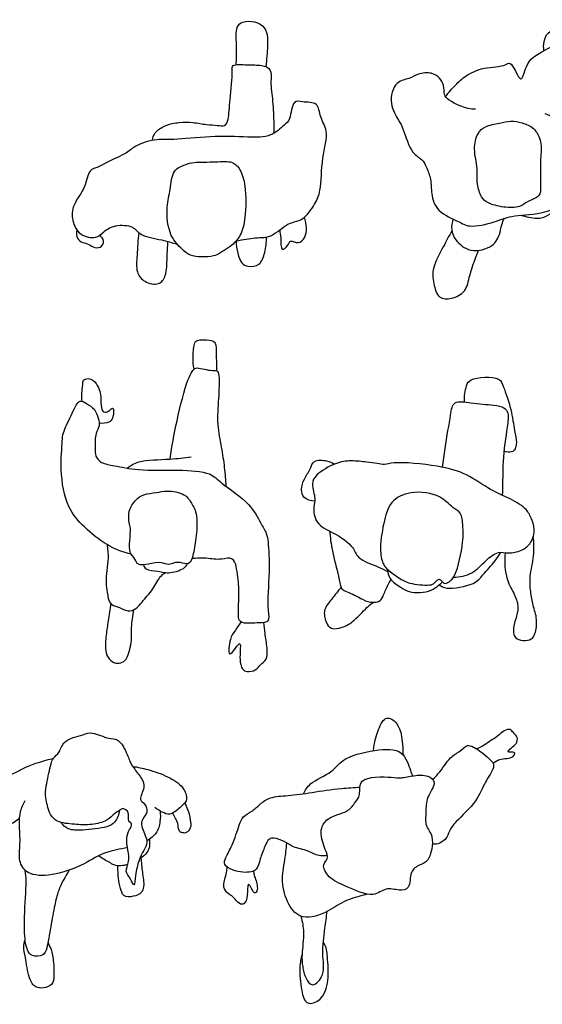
# Model space of a CAD drawing. Header units: millimetres. Extents: x 1.39 to 5.98, y 0.28 to 2.74.
# Tile 2 of 3: x 2.83 to 4.11, y 0.33 to 2.74. Entities that reach past the tile are written whole.
import ezdxf

# ---------------------------------------------------------------- set-up
doc = ezdxf.new("R2010")
doc.units = ezdxf.units.MM

# ---------------------------------------------------------------- blocks, each defined once
blk = doc.blocks.new('pa37-3')
for points, knots in [([(3.0862, 0.8103), (3.0975, 0.806), (3.1003, 0.795), (3.0972, 0.7787), (3.1105, 0.7726), (3.1007, 0.7574), (3.0929, 0.7378), (3.0975, 0.7079), (3.1031, 0.681), (3.0883, 0.6552), (3.1044, 0.6406), (3.1137, 0.6137), (3.1159, 0.6508), (3.1237, 0.6827), (3.1356, 0.7079), (3.149, 0.7267), (3.1323, 0.7612), (3.1279, 0.7792), (3.1481, 0.8001), (3.1406, 0.8223), (3.1224, 0.8302), (3.1408, 0.8619), (3.1324, 0.8836), (3.1113, 0.9087), (3.1021, 0.9247), (3.0927, 0.953), (3.0726, 0.982), (3.051, 0.9784), (3.0101, 0.9985), (2.9888, 0.9892), (2.938, 0.9777), (2.9329, 0.9468), (2.9133, 0.9334), (2.9087, 0.9127), (2.8972, 0.8643), (2.896, 0.8368), (2.9052, 0.7974), (2.9241, 0.775), (2.9683, 0.7712), (3.0037, 0.7687), (3.0425, 0.7771), (3.0607, 0.7933), (3.0794, 0.8082), (3.0862, 0.8103)], [0, 0, 0, 0, 0.204265, 0.417115, 0.588599, 0.793463, 1.044646, 1.338803, 1.623806, 1.893434, 2.14152, 2.360913, 2.622264, 2.954013, 3.234439, 3.481497, 3.803953, 4.030535, 4.303281, 4.545026, 4.753439, 5.048611, 5.307772, 5.61226, 5.845765, 6.142566, 6.446884, 6.690494, 7.039325, 7.305601, 7.676875, 7.961043, 8.207707, 8.454666, 8.831775, 9.125605, 9.459549, 9.741345, 10.090154, 10.42194, 10.751291, 11.025463, 11.316718, 11.316718, 11.316718, 11.316718]), ([(2.8334, 0.7861), (2.8295, 0.7828), (2.8155, 0.7723), (2.7875, 0.7606), (2.7621, 0.7511), (2.7412, 0.7573), (2.7417, 0.767), (2.7284, 0.7924), (2.7193, 0.8124), (2.7113, 0.8351), (2.7394, 0.8535), (2.766, 0.8778), (2.8174, 0.8941), (2.843, 0.9091), (2.8827, 0.9249), (2.9152, 0.9319)], [0.183205, 0.183205, 0.183205, 0.183205, 0.31878, 0.648247, 0.941923, 1.156615, 1.370541, 1.655433, 1.912339, 2.148227, 2.434269, 2.764368, 3.145618, 3.444391, 3.867056, 3.867056, 3.867056, 3.867056]), ([(3.1094, 0.9127), (3.1219, 0.9109), (3.1468, 0.9059), (3.1952, 0.8891), (3.2329, 0.8652), (3.2462, 0.8302), (3.2243, 0.8119), (3.2014, 0.7917), (3.1807, 0.8011), (3.169, 0.8078), (3.1638, 0.8124)], [0, 0, 0, 0, 0.328001, 0.709167, 1.065861, 1.36036, 1.631174, 1.914903, 2.151673, 2.393282, 2.393282, 2.393282, 2.393282]), ([(3.0966, 0.7146), (3.0789, 0.7107), (3.0366, 0.7036), (2.9929, 0.6729), (2.9156, 0.6438), (2.8516, 0.6464), (2.8295, 0.682), (2.8363, 0.7237), (2.8322, 0.7709), (2.834, 0.802), (2.8422, 0.8209), (2.8472, 0.8293)], [1.104198, 1.104198, 1.104198, 1.104198, 1.421406, 1.83628, 2.320455, 2.729757, 3.042013, 3.386379, 3.753843, 4.049899, 4.338706, 4.338706, 4.338706, 4.338706]), ([(3.2364, 0.8236), (3.2404, 0.8159), (3.2468, 0.8002), (3.251, 0.777), (3.2521, 0.7625), (3.2408, 0.7491), (3.2318, 0.7504), (3.2207, 0.7526), (3.2204, 0.7746), (3.2142, 0.7855), (3.2098, 0.7947), (3.2073, 0.7989)], [0, 0, 0, 0, 0.271681, 0.52886, 0.729905, 0.936752, 1.090728, 1.252065, 1.487267, 1.681905, 1.886051, 1.886051, 1.886051, 1.886051]), ([(2.722, 0.8067), (2.7188, 0.8017), (2.7029, 0.7776), (2.6758, 0.7374), (2.6678, 0.717), (2.6717, 0.6802), (2.6834, 0.6598), (2.6971, 0.6408), (2.7142, 0.6501), (2.6973, 0.674), (2.7024, 0.6896), (2.7108, 0.6607), (2.7214, 0.6841), (2.709, 0.6995), (2.7107, 0.7151), (2.7092, 0.7353), (2.7252, 0.7481), (2.7347, 0.7574), (2.7411, 0.7637)], [0.878292, 0.878292, 0.878292, 0.878292, 0.993804, 1.424881, 1.671114, 1.977782, 2.249711, 2.482735, 2.653526, 2.932061, 3.075031, 3.291324, 3.490307, 3.737939, 3.946259, 4.154131, 4.425237, 4.512474, 4.512474, 4.512474, 4.512474]), ([(3.0773, 0.8058), (3.0764, 0.7955), (3.067, 0.7744), (3.0464, 0.7631), (2.9873, 0.7561), (2.952, 0.7566), (2.9389, 0.7697), (2.9341, 0.7761)], [0, 0, 0, 0, 0.296561, 0.550965, 0.960858, 1.276788, 1.53752, 1.53752, 1.53752, 1.53752]), ([(3.1763, 0.8038), (3.1773, 0.7952), (3.1765, 0.7774), (3.1708, 0.7508), (3.1533, 0.7363), (3.1436, 0.7309)], [0, 0, 0, 0, 0.2722474, 0.5618472, 0.7929903, 0.7929903, 0.7929903, 0.7929903]), ([(3.1502, 0.735), (3.1505, 0.7238), (3.1525, 0.7075), (3.1336, 0.6918), (3.1265, 0.6871)], [0, 0, 0, 0, 0.3081302, 0.457713, 0.457713, 0.457713, 0.457713]), ([(3.0976, 0.6736), (3.0915, 0.6716), (3.0708, 0.6671), (3.0526, 0.6788), (3.0341, 0.6882), (3.0263, 0.6944)], [0.6407647, 0.6407647, 0.6407647, 0.6407647, 0.7566043, 1.0490895, 1.340065, 1.340065, 1.340065, 1.340065]), ([(3.1295, 0.6892), (3.1309, 0.6776), (3.1322, 0.6558), (3.1384, 0.6213), (3.1312, 0.6016), (3.1113, 0.5947), (3.0865, 0.5917), (3.0751, 0.6301), (3.0731, 0.6438), (3.0734, 0.67)], [0, 0, 0, 0, 0.315464, 0.622118, 0.811541, 1.05942, 1.324701, 1.510872, 2.091189, 2.091189, 2.091189, 2.091189]), ([(2.9546, 0.6596), (2.9442, 0.6439), (2.9268, 0.6098), (2.9189, 0.5736), (2.9092, 0.5227), (2.9012, 0.4703), (2.8931, 0.4496), (2.8623, 0.4473), (2.8512, 0.4651), (2.8459, 0.4888), (2.8439, 0.5458), (2.8512, 0.6311), (2.8481, 0.6497), (2.8471, 0.6588)], [0, 0, 0, 0, 0.39973, 0.725125, 1.116301, 1.502257, 1.734207, 2.002575, 2.229996, 2.483991, 2.893556, 3.385953, 3.665265, 3.665265, 3.665265, 3.665265]), ([(2.9025, 0.4819), (2.9055, 0.4769), (2.9116, 0.4647), (2.9169, 0.4349), (2.9176, 0.4028), (2.9158, 0.3788), (2.8915, 0.3706), (2.8708, 0.3719), (2.8538, 0.3965), (2.8487, 0.4462), (2.8417, 0.4711), (2.845, 0.4836), (2.847, 0.4891)], [0.03381, 0.03381, 0.03381, 0.03381, 0.24249, 0.540348, 0.847538, 1.092656, 1.34476, 1.576752, 1.853532, 2.232934, 2.504074, 2.726162, 2.726162, 2.726162, 2.726162])]:
    blk.add_open_spline(points, degree=3, knots=knots)
blk = doc.blocks.new('pa37-4')
for points, knots in [([(3.6972, 0.9511), (3.6988, 0.972), (3.7065, 0.996), (3.7227, 1.0369), (3.7553, 1.0238), (3.7689, 0.9909), (3.7686, 0.9415)], [0, 0, 0, 0, 0.311435, 0.603772, 0.845775, 1.191571, 1.191571, 1.191571, 1.191571]), ([(3.9889, 0.9198), (3.9939, 0.9237), (4.0029, 0.9331), (4.039, 0.931), (4.0448, 0.9513), (4.0196, 0.9435), (4.0341, 0.9594), (4.0462, 0.967), (4.0503, 0.9842), (4.0378, 0.9944), (4.0322, 1.0053), (4.0139, 1.0003), (4.0007, 0.9862), (3.9834, 0.976), (3.9677, 0.9638), (3.9549, 0.9581), (3.9484, 0.9557)], [0, 0, 0, 0, 0.23699, 0.551426, 0.725418, 0.930757, 1.119204, 1.341207, 1.54799, 1.759091, 1.934984, 2.150399, 2.392973, 2.635627, 2.878281, 3.126832, 3.126832, 3.126832, 3.126832]), ([(3.8414, 0.8812), (3.8459, 0.8852), (3.8627, 0.9019), (3.8821, 0.9358), (3.9076, 0.948), (3.9253, 0.9669), (3.9419, 0.9604), (3.9651, 0.9447), (3.9823, 0.9292), (3.9921, 0.9172), (3.9877, 0.9005), (3.9673, 0.8736), (3.9511, 0.8265), (3.8984, 0.7797), (3.8818, 0.7569), (3.8759, 0.7352), (3.8636, 0.7292), (3.8542, 0.7218), (3.8447, 0.7227), (3.8405, 0.724)], [8.485029, 8.485029, 8.485029, 8.485029, 8.622069, 9.0057, 9.294594, 9.553012, 9.764721, 10.055788, 10.321466, 10.522601, 10.732025, 11.042342, 11.432511, 11.885573, 12.176727, 12.4213, 12.615196, 12.7998, 12.997043, 12.997043, 12.997043, 12.997043]), ([(3.526, 0.846), (3.5302, 0.8547), (3.5428, 0.8757), (3.5979, 0.8967), (3.6192, 0.9334), (3.6989, 0.9544), (3.7711, 0.9574), (3.785, 0.908), (3.7906, 0.8934), (3.7924, 0.8895)], [0.072125, 0.072125, 0.072125, 0.072125, 0.343103, 0.772029, 1.130082, 1.634366, 2.08811, 2.475676, 2.634021, 2.634021, 2.634021, 2.634021]), ([(3.5871, 0.7851), (3.5758, 0.7774), (3.5633, 0.7522), (3.579, 0.7114), (3.5885, 0.6866), (3.5694, 0.6734), (3.5883, 0.6371), (3.6292, 0.6212), (3.6963, 0.5892), (3.7258, 0.6188), (3.7583, 0.6088), (3.7883, 0.6129), (3.7842, 0.6566), (3.8094, 0.6735), (3.8346, 0.6794), (3.847, 0.7439), (3.8215, 0.7663), (3.8258, 0.802), (3.8245, 0.8371), (3.8541, 0.873), (3.8288, 0.8926), (3.7959, 0.8912), (3.763, 0.8831), (3.7428, 0.8871), (3.6562, 0.8891), (3.6675, 0.8424), (3.65, 0.8227), (3.6342, 0.799), (3.5999, 0.7938), (3.5871, 0.7851)], [0, 0, 0, 0, 0.333413, 0.690942, 0.953677, 1.176676, 1.485187, 1.860393, 2.310351, 2.628725, 2.935778, 3.198563, 3.527514, 3.810182, 4.073696, 4.484005, 4.786937, 5.096886, 5.426036, 5.764678, 6.022646, 6.338605, 6.644303, 6.911931, 7.371091, 7.684464, 7.955224, 8.237814, 8.61546, 8.61546, 8.61546, 8.61546]), ([(3.5842, 0.6957), (3.5774, 0.6943), (3.562, 0.6923), (3.5383, 0.7081), (3.5002, 0.7143), (3.481, 0.7296), (3.4553, 0.7395), (3.4406, 0.7363), (3.4313, 0.7161), (3.4202, 0.688), (3.4137, 0.6597), (3.3984, 0.6546), (3.3778, 0.6533), (3.3538, 0.6584), (3.3297, 0.6715), (3.3367, 0.6924), (3.3538, 0.7204), (3.3688, 0.7685), (3.3774, 0.7914), (3.4014, 0.8023), (3.4199, 0.8209), (3.4454, 0.8396), (3.4901, 0.8406), (3.5484, 0.8493), (3.6083, 0.8587), (3.6497, 0.8611), (3.6638, 0.8623)], [0, 0, 0, 0, 0.24867, 0.536215, 0.870015, 1.14402, 1.422653, 1.616861, 1.862097, 2.17194, 2.455005, 2.657267, 2.901272, 3.177977, 3.440553, 3.666134, 3.985372, 4.373574, 4.636659, 4.903562, 5.183242, 5.48053, 5.837655, 6.25679, 6.719576, 6.999954, 6.999954, 6.999954, 6.999954]), ([(3.6813, 0.601), (3.6592, 0.5939), (3.6305, 0.5889), (3.5841, 0.555), (3.5225, 0.5349), (3.4869, 0.5739), (3.4703, 0.6335), (3.4802, 0.6753), (3.4842, 0.7113), (3.4856, 0.7253)], [0.260586, 0.260586, 0.260586, 0.260586, 0.634848, 0.982589, 1.440111, 1.848391, 2.278655, 2.705978, 2.967099, 2.967099, 2.967099, 2.967099]), ([(3.4044, 0.6569), (3.4055, 0.648), (3.4097, 0.6352), (3.4168, 0.6148), (3.406, 0.5949), (3.3921, 0.6341), (3.3888, 0.6114), (3.3895, 0.5845), (3.3757, 0.5724), (3.3622, 0.5838), (3.3558, 0.5943), (3.3366, 0.6047), (3.3286, 0.6235), (3.3382, 0.6478), (3.3397, 0.6624), (3.34, 0.6668)], [0.192874, 0.192874, 0.192874, 0.192874, 0.32005, 0.641775, 0.838647, 1.139123, 1.336591, 1.664383, 1.883554, 2.111427, 2.326731, 2.598217, 2.85462, 3.188834, 3.33421, 3.33421, 3.33421, 3.33421]), ([(3.5201, 0.5469), (3.5235, 0.5325), (3.5289, 0.5057), (3.5213, 0.4544), (3.5233, 0.4244), (3.53, 0.3963), (3.549, 0.3697), (3.5808, 0.4065), (3.57, 0.4567), (3.5774, 0.5067), (3.5821, 0.5455), (3.5841, 0.5586)], [0.065317, 0.065317, 0.065317, 0.065317, 0.335906, 0.706515, 0.983383, 1.256586, 1.498482, 1.794106, 2.152516, 2.546171, 2.77473, 2.77473, 2.77473, 2.77473]), ([(3.5227, 0.4537), (3.52, 0.4434), (3.515, 0.4225), (3.5198, 0.3672), (3.5315, 0.3279), (3.5727, 0.3408), (3.5903, 0.3904), (3.5843, 0.4457), (3.583, 0.4703), (3.5745, 0.4833)], [0, 0, 0, 0, 0.327899, 0.76661, 1.102657, 1.4244, 1.837236, 2.280607, 2.588324, 2.588324, 2.588324, 2.588324])]:
    blk.add_open_spline(points, degree=3, knots=knots)
blk = doc.blocks.new('pa37-10')
for points, knots in [([(3.2592, 1.8829), (3.2574, 1.8921), (3.2562, 1.9098), (3.2581, 1.9451), (3.2673, 1.9553), (3.2971, 1.9537), (3.3138, 1.9493), (3.3121, 1.9147), (3.3145, 1.8912), (3.3141, 1.8786)], [0, 0, 0, 0, 0.28803, 0.556172, 0.740238, 1.032337, 1.240949, 1.491807, 1.82617, 1.82617, 1.82617, 1.82617]), ([(3.201, 1.663), (3.2052, 1.6942), (3.2151, 1.7512), (3.2411, 1.854), (3.2542, 1.8754), (3.2622, 1.8902), (3.2983, 1.8768), (3.3161, 1.8814), (3.3216, 1.8639), (3.3189, 1.808), (3.3142, 1.7475), (3.3259, 1.6927), (3.3335, 1.6426), (3.336, 1.612), (3.3368, 1.5967)], [0, 0, 0, 0, 0.528554, 1.079159, 1.344003, 1.533247, 1.857238, 2.074203, 2.271074, 2.676372, 3.109704, 3.514243, 3.899768, 4.267389, 4.267389, 4.267389, 4.267389]), ([(2.9861, 1.8043), (2.9854, 1.8105), (2.9845, 1.8227), (2.988, 1.8434), (2.9869, 1.8566), (3.0012, 1.8606), (3.0144, 1.8558), (3.0267, 1.8379), (3.0321, 1.8196), (3.0317, 1.8011), (3.0332, 1.7773), (3.0484, 1.7769), (3.0543, 1.7841), (3.0631, 1.7901), (3.0634, 1.7704), (3.0576, 1.7566), (3.0514, 1.7525), (3.0354, 1.749), (3.0277, 1.7508)], [0, 0, 0, 0, 0.234606, 0.484861, 0.66746, 0.854212, 1.05388, 1.302791, 1.538662, 1.779107, 2.026681, 2.205106, 2.375433, 2.511551, 2.723215, 2.936463, 3.081229, 3.344296, 3.344296, 3.344296, 3.344296]), ([(3.106, 1.4306), (3.0854, 1.4358), (3.045, 1.4505), (2.9906, 1.4967), (2.9468, 1.5441), (2.9313, 1.6341), (2.9378, 1.706), (2.9387, 1.7273), (2.9585, 1.7671), (2.978, 1.8122), (2.9971, 1.7974), (3.0182, 1.7858), (3.0251, 1.7632), (3.0304, 1.7432), (3.0169, 1.7258), (3.0179, 1.6917), (3.0169, 1.6695), (3.0331, 1.6517), (3.0671, 1.6466), (3.1258, 1.6339), (3.2172, 1.6372), (3.2995, 1.6324), (3.325, 1.6026), (3.3971, 1.5564), (3.4201, 1.5084), (3.4365, 1.4815), (3.4407, 1.4587), (3.4446, 1.3866), (3.4358, 1.299), (3.4456, 1.2637), (3.4179, 1.2636), (3.3968, 1.2613), (3.3691, 1.2631), (3.3662, 1.2832), (3.3696, 1.3302), (3.3673, 1.3712), (3.3585, 1.4286), (3.3246, 1.415), (3.2889, 1.4223), (3.2658, 1.4206), (3.2542, 1.4199)], [0, 0, 0, 0, 0.433661, 0.887307, 1.318301, 1.838893, 2.293171, 2.537924, 2.906775, 3.257001, 3.478031, 3.745204, 4.004935, 4.241714, 4.486363, 4.801122, 5.055117, 5.300698, 5.610306, 6.030109, 6.5631, 7.040197, 7.373972, 7.86986, 8.269377, 8.561041, 8.812485, 9.274841, 9.800889, 10.08204, 10.325642, 10.593452, 10.856198, 11.075369, 11.444008, 11.817833, 12.186509, 12.465456, 12.79538, 13.116204, 13.116204, 13.116204, 13.116204]), ([(3.0963, 1.6408), (3.1051, 1.647), (3.1229, 1.6615), (3.202, 1.6612), (3.2344, 1.6666), (3.2518, 1.6687)], [0, 0, 0, 0, 0.308255, 0.779356, 1.173479, 1.173479, 1.173479, 1.173479]), ([(3.117, 1.5626), (3.1103, 1.5555), (3.0975, 1.5374), (3.1005, 1.5073), (3.1049, 1.4946), (3.1024, 1.463), (3.0999, 1.4347), (3.1161, 1.4195), (3.121, 1.4018), (3.1496, 1.4063), (3.178, 1.413), (3.1966, 1.4029), (3.2108, 1.4104), (3.2251, 1.412), (3.2497, 1.4012), (3.2584, 1.4346), (3.2651, 1.4751), (3.2683, 1.5298), (3.2511, 1.5577), (3.2374, 1.5798), (3.1924, 1.5871), (3.1684, 1.5807), (3.1355, 1.5783), (3.1229, 1.5687), (3.117, 1.5626)], [0, 0, 0, 0, 0.30318, 0.590828, 0.791344, 1.093769, 1.381561, 1.627784, 1.836361, 2.108586, 2.40769, 2.643748, 2.849275, 3.057346, 3.304256, 3.583343, 3.947454, 4.345043, 4.648837, 4.916588, 5.268401, 5.548447, 5.851051, 6.116039, 6.116039, 6.116039, 6.116039]), ([(3.0468, 1.4541), (3.0482, 1.4428), (3.0516, 1.421), (3.0415, 1.3637), (3.048, 1.3386), (3.0487, 1.3228), (3.0571, 1.3055), (3.078, 1.3017), (3.0965, 1.2893), (3.1194, 1.2967), (3.1319, 1.315), (3.1599, 1.344), (3.1751, 1.377), (3.1851, 1.383), (3.1895, 1.3859)], [0, 0, 0, 0, 0.31731, 0.72796, 1.002844, 1.213953, 1.438151, 1.68235, 1.934032, 2.181317, 2.435091, 2.783729, 3.10805, 3.323579, 3.323579, 3.323579, 3.323579]), ([(3.1355, 1.4045), (3.1372, 1.4009), (3.1407, 1.3914), (3.1728, 1.3901), (3.2002, 1.3816), (3.2377, 1.396), (3.2408, 1.4038), (3.2426, 1.407)], [0, 0, 0, 0, 0.187703, 0.479546, 0.784305, 1.111233, 1.291523, 1.291523, 1.291523, 1.291523]), ([(3.0559, 1.3108), (3.0537, 1.2966), (3.0495, 1.2679), (3.0444, 1.2344), (3.0414, 1.1958), (3.0499, 1.175), (3.0674, 1.1624), (3.0853, 1.1657), (3.0981, 1.1783), (3.1083, 1.2215), (3.1053, 1.2513), (3.1095, 1.2809), (3.1121, 1.2951)], [0, 0, 0, 0, 0.356469, 0.678926, 1.012204, 1.264621, 1.504842, 1.722548, 1.945108, 2.298584, 2.60526, 2.963695, 2.963695, 2.963695, 2.963695]), ([(3.3741, 1.2651), (3.3683, 1.2581), (3.3579, 1.2416), (3.3462, 1.2268), (3.34, 1.1746), (3.3608, 1.2013), (3.373, 1.2191), (3.3717, 1.1933), (3.3705, 1.1749), (3.3746, 1.1487), (3.3889, 1.1431), (3.4103, 1.146), (3.4202, 1.1618), (3.4383, 1.1724), (3.438, 1.2028), (3.4321, 1.2373), (3.4304, 1.255), (3.4295, 1.2639)], [0, 0, 0, 0, 0.284291, 0.544206, 0.865463, 1.110738, 1.320205, 1.539541, 1.7965, 2.061291, 2.259708, 2.500683, 2.731018, 2.965903, 3.252982, 3.578499, 3.859098, 3.859098, 3.859098, 3.859098])]:
    blk.add_open_spline(points, degree=3, knots=knots)
blk = doc.blocks.new('pa37-11')
for points, knots in [([(3.9191, 1.8023), (3.9179, 1.8158), (3.9233, 1.8432), (3.9348, 1.8629), (4.0046, 1.8672), (4.0141, 1.8395), (4.0343, 1.7841), (4.0404, 1.7339), (4.0474, 1.705), (4.0436, 1.688), (4.0351, 1.678), (4.021, 1.6795), (4.0154, 1.6824)], [0, 0, 0, 0, 0.335005, 0.583487, 1.194437, 1.469797, 1.873187, 2.253805, 2.534972, 2.744936, 2.922145, 3.15013, 3.15013, 3.15013, 3.15013]), ([(3.8656, 1.6431), (3.8674, 1.6584), (3.8735, 1.7049), (3.8849, 1.7658), (3.8908, 1.8079), (3.9368, 1.7987), (3.9885, 1.7955), (4.016, 1.7908), (4.028, 1.7739), (4.0228, 1.7377), (4.0107, 1.6564), (4.0128, 1.6025), (4.0114, 1.5782), (4.0111, 1.5746)], [0.314906, 0.314906, 0.314906, 0.314906, 0.547419, 1.025393, 1.321554, 1.647576, 2.038484, 2.306493, 2.519541, 2.826485, 3.307569, 3.750812, 3.830571, 3.830571, 3.830571, 3.830571]), ([(3.5535, 1.5601), (3.5442, 1.56), (3.5238, 1.5667), (3.5201, 1.5891), (3.5267, 1.6152), (3.5436, 1.6374), (3.5494, 1.6622), (3.5838, 1.6595), (3.596, 1.6543), (3.6021, 1.6507)], [0, 0, 0, 0, 0.276721, 0.510254, 0.780166, 1.059394, 1.302249, 1.585398, 1.827117, 1.827117, 1.827117, 1.827117]), ([(3.8923, 1.3745), (3.9075, 1.3749), (3.9396, 1.3811), (3.9692, 1.4148), (4.0008, 1.4393), (4.0254, 1.4312), (4.0598, 1.4386), (4.0831, 1.4571), (4.0929, 1.4922), (4.082, 1.5195), (4.0691, 1.5454), (4.0231, 1.5699), (3.9822, 1.5868), (3.9226, 1.6295), (3.8567, 1.6473), (3.7492, 1.6579), (3.725, 1.648), (3.7054, 1.6526), (3.6796, 1.6556), (3.6418, 1.66), (3.6039, 1.6548), (3.5571, 1.6268), (3.5437, 1.6028), (3.5572, 1.5655), (3.5488, 1.5472), (3.555, 1.5017), (3.5997, 1.4849), (3.6504, 1.4497), (3.6557, 1.4192), (3.7096, 1.4), (3.7239, 1.3921), (3.7319, 1.3884)], [0, 0, 0, 0, 0.355127, 0.708321, 1.025653, 1.281288, 1.585507, 1.867826, 2.172668, 2.451478, 2.728594, 3.09742, 3.455331, 3.890963, 4.343982, 4.88163, 5.140449, 5.362112, 5.630498, 5.951484, 6.281313, 6.66149, 6.925496, 7.238389, 7.475357, 7.801599, 8.162029, 8.564667, 8.843947, 9.222476, 9.492421, 9.492421, 9.492421, 9.492421]), ([(3.7219, 1.4053), (3.7182, 1.4127), (3.7103, 1.4408), (3.7209, 1.5056), (3.7355, 1.561), (3.7878, 1.5872), (3.8609, 1.5775), (3.8879, 1.5435), (3.9129, 1.5336), (3.9152, 1.4972), (3.9174, 1.461), (3.8998, 1.3792), (3.8834, 1.3641), (3.8677, 1.3556), (3.8589, 1.3751), (3.8468, 1.3616), (3.8389, 1.3533), (3.788, 1.357), (3.7629, 1.3692), (3.7313, 1.3925), (3.7244, 1.4002), (3.7219, 1.4053)], [0, 0, 0, 0, 0.306579, 0.73747, 1.125819, 1.507906, 1.947344, 2.284036, 2.537502, 2.829667, 3.165525, 3.637438, 3.884821, 4.074869, 4.273557, 4.459379, 4.638597, 4.99782, 5.29413, 5.612753, 5.822194, 5.822194, 5.822194, 5.822194]), ([(3.5896, 1.4874), (3.5914, 1.4711), (3.5951, 1.4395), (3.6118, 1.3795), (3.6161, 1.3486), (3.6256, 1.3417), (3.6614, 1.3266), (3.6809, 1.3133), (3.7116, 1.3124), (3.7209, 1.3279), (3.7308, 1.3544), (3.7368, 1.3639), (3.7398, 1.3687)], [0, 0, 0, 0, 0.367983, 0.786647, 1.065788, 1.236063, 1.557307, 1.825742, 2.094568, 2.308357, 2.585526, 2.803151, 2.803151, 2.803151, 2.803151]), ([(4.0183, 1.4343), (4.0157, 1.4128), (4.019, 1.3685), (4.0422, 1.3328), (4.0525, 1.3007), (4.0443, 1.2734), (4.0362, 1.2459), (4.0416, 1.2242), (4.0613, 1.219), (4.0836, 1.2216), (4.0929, 1.2369), (4.0979, 1.2721), (4.0857, 1.3062), (4.0801, 1.3397), (4.0774, 1.3773), (4.0903, 1.4269), (4.0885, 1.4584), (4.087, 1.4741)], [0, 0, 0, 0, 0.423526, 0.765523, 1.059784, 1.337332, 1.618912, 1.848852, 2.074578, 2.314151, 2.52325, 2.830832, 3.14856, 3.451948, 3.772521, 4.145711, 4.507309, 4.507309, 4.507309, 4.507309]), ([(3.8571, 1.3556), (3.863, 1.3524), (3.8742, 1.3433), (3.9448, 1.3554), (3.9626, 1.3795), (3.9945, 1.4135), (4.0033, 1.4279), (4.0078, 1.4353)], [0, 0, 0, 0, 0.235537, 0.659205, 0.95635, 1.305918, 1.573166, 1.573166, 1.573166, 1.573166]), ([(3.7314, 1.3935), (3.732, 1.3857), (3.7345, 1.369), (3.7645, 1.3488), (3.7832, 1.3381), (3.8113, 1.3357), (3.8376, 1.3413), (3.8553, 1.3537), (3.8621, 1.3599), (3.8652, 1.3631)], [0, 0, 0, 0, 0.253147, 0.559694, 0.806939, 1.079575, 1.3534, 1.59318, 1.785585, 1.785585, 1.785585, 1.785585]), ([(3.6179, 1.3494), (3.6098, 1.3405), (3.5961, 1.3214), (3.5729, 1.2956), (3.5801, 1.2651), (3.5924, 1.2458), (3.6229, 1.2514), (3.65, 1.2667), (3.6838, 1.3048), (3.6927, 1.3104), (3.6969, 1.3135)], [0, 0, 0, 0, 0.315701, 0.615052, 0.89621, 1.129445, 1.398738, 1.703493, 2.07152, 2.27889, 2.27889, 2.27889, 2.27889])]:
    blk.add_open_spline(points, degree=3, knots=knots)
blk = doc.blocks.new('pa37-17')
for points, knots in [([(3.3616, 2.6764), (3.3645, 2.7132), (3.3604, 2.7406), (3.3634, 2.7884), (3.4386, 2.7805), (3.4396, 2.7208), (3.4357, 2.6897), (3.4347, 2.6714)], [0, 0, 0, 0, 0.337674, 0.636382, 1.000775, 1.345254, 1.671456, 1.671456, 1.671456, 1.671456]), ([(3.1576, 2.4914), (3.1585, 2.4977), (3.1619, 2.5116), (3.1887, 2.5299), (3.2232, 2.536), (3.2562, 2.5362), (3.2892, 2.5295), (3.3147, 2.5289), (3.3355, 2.5245), (3.3445, 2.5454), (3.3459, 2.5908), (3.3548, 2.6573), (3.3492, 2.6791), (3.3918, 2.6747), (3.4218, 2.6765), (3.4502, 2.6668), (3.4444, 2.6317), (3.452, 2.5878), (3.4537, 2.5341), (3.4538, 2.517), (3.4538, 2.5086)], [0, 0, 0, 0, 0.223626, 0.504411, 0.806483, 1.099785, 1.394504, 1.655818, 1.870327, 2.081965, 2.436525, 2.85914, 3.052396, 3.35259, 3.651114, 3.896862, 4.174814, 4.52628, 4.896712, 5.152416, 5.152416, 5.152416, 5.152416]), ([(3.3619, 2.2462), (3.3795, 2.2495), (3.4099, 2.2552), (3.4501, 2.2531), (3.4859, 2.292), (3.5259, 2.2939), (3.555, 2.337), (3.57, 2.3695), (3.5695, 2.4482), (3.5898, 2.5139), (3.5651, 2.5461), (3.5639, 2.5865), (3.524, 2.5831), (3.499, 2.5922), (3.4948, 2.541), (3.4783, 2.5285), (3.446, 2.4976), (3.3873, 2.4997), (3.3004, 2.5033), (3.2333, 2.4944), (3.2101, 2.4939), (3.1942, 2.4934), (3.1706, 2.4964), (3.1157, 2.4808), (3.0972, 2.4597), (3.0452, 2.4387), (3.0258, 2.4249), (2.9999, 2.4205), (2.9952, 2.3737), (2.9616, 2.3357), (2.9603, 2.2956), (2.978, 2.2586), (3.0202, 2.2498), (3.0382, 2.2699), (3.0667, 2.2863), (3.1118, 2.284), (3.128, 2.2566), (3.1752, 2.2512), (3.2048, 2.2415), (3.2177, 2.2384)], [5.976222, 5.976222, 5.976222, 5.976222, 6.291611, 6.614515, 6.967464, 7.27976, 7.628208, 7.935403, 8.385906, 8.801041, 9.113336, 9.401853, 9.697661, 9.923722, 10.25073, 10.48788, 10.80922, 11.190829, 11.67671, 12.15702, 12.15702, 12.15702, 12.485732, 12.852503, 13.129753, 13.503349, 13.757184, 13.988877, 14.31885, 14.680479, 14.99238, 15.306458, 15.613696, 15.865754, 16.156535, 16.481215, 16.750741, 17.116397, 17.363937, 17.363937, 17.363937, 17.363937]), ([(3.2375, 2.4321), (3.2289, 2.429), (3.2047, 2.4196), (3.2023, 2.37), (3.19, 2.329), (3.1966, 2.2573), (3.23, 2.2263), (3.2479, 2.2072), (3.3086, 2.2045), (3.3315, 2.2233), (3.3529, 2.2349), (3.3752, 2.261), (3.3859, 2.3036), (3.386, 2.3792), (3.3739, 2.4195), (3.353, 2.4427), (3.3116, 2.4378), (3.2589, 2.4393), (3.2448, 2.4348), (3.2375, 2.4321)], [0, 0, 0, 0, 0.281247, 0.621074, 0.965412, 1.38727, 1.719618, 1.976621, 2.357581, 2.632561, 2.878494, 3.1657, 3.504842, 3.948759, 4.278236, 4.537522, 4.861726, 5.230643, 5.470937, 5.470937, 5.470937, 5.470937]), ([(3.4681, 2.2728), (3.4689, 2.266), (3.4717, 2.2553), (3.4697, 2.2172), (3.4892, 2.2343), (3.4931, 2.2506), (3.5145, 2.2365), (3.5318, 2.2555), (3.5346, 2.2772), (3.5318, 2.2956), (3.5285, 2.3041)], [0, 0, 0, 0, 0.23045, 0.494537, 0.695127, 0.882239, 1.098772, 1.332627, 1.571557, 1.837672, 1.837672, 1.837672, 1.837672]), ([(2.9734, 2.2725), (2.972, 2.2676), (2.9711, 2.2567), (2.9828, 2.2412), (2.9993, 2.2409), (3.0122, 2.2299), (3.0313, 2.2277), (3.0425, 2.2458), (3.0328, 2.2563), (3.028, 2.2596)], [0, 0, 0, 0, 0.200267, 0.411018, 0.610354, 0.818041, 1.027232, 1.232438, 1.446655, 1.446655, 1.446655, 1.446655]), ([(3.1244, 2.2664), (3.122, 2.2481), (3.1208, 2.2124), (3.1163, 2.1701), (3.1368, 2.1447), (3.1742, 2.136), (3.1928, 2.1618), (3.193, 2.2062), (3.1949, 2.2315), (3.1951, 2.2445)], [0, 0, 0, 0, 0.378821, 0.702936, 0.980174, 1.272329, 1.533362, 1.870512, 2.189113, 2.189113, 2.189113, 2.189113]), ([(3.3619, 2.2462), (3.3617, 2.236), (3.3645, 2.2164), (3.3734, 2.1905), (3.391, 2.1822), (3.4219, 2.1848), (3.4328, 2.219), (3.4364, 2.2431), (3.4355, 2.2557)], [0, 0, 0, 0, 0.281709, 0.539255, 0.753916, 1.015202, 1.304434, 1.617127, 1.617127, 1.617127, 1.617127])]:
    blk.add_open_spline(points, degree=3, knots=knots)
blk = doc.blocks.new('pa37-18')
for points, knots in [([(4.1129, 2.7106), (4.1118, 2.7178), (4.1124, 2.7326), (4.1207, 2.7559), (4.1442, 2.7652), (4.1651, 2.7737), (4.1743, 2.7518), (4.1783, 2.7394), (4.1793, 2.7354)], [0, 0, 0, 0, 0.26253, 0.530133, 0.809276, 1.047469, 1.323775, 1.457217, 1.457217, 1.457217, 1.457217]), ([(3.8728, 2.5986), (3.8802, 2.6083), (3.897, 2.6267), (3.9225, 2.6515), (3.9652, 2.6709), (4.0187, 2.6714), (4.0331, 2.6878), (4.0591, 2.6211), (4.0689, 2.6869), (4.1139, 2.7104), (4.1882, 2.7543), (4.2166, 2.692), (4.2172, 2.6674), (4.2427, 2.6255), (4.2459, 2.5645), (4.2394, 2.5217), (4.2318, 2.4883), (4.2268, 2.4722)], [0, 0, 0, 0, 0.339417, 0.669806, 1.05627, 1.460371, 1.680368, 1.963628, 2.220114, 2.637531, 3.114111, 3.512955, 3.798047, 4.177984, 4.614004, 4.985612, 5.38292, 5.38292, 5.38292, 5.38292]), ([(3.9456, 2.5676), (3.9231, 2.5669), (3.8805, 2.5872), (3.8689, 2.6025), (3.87, 2.626), (3.8588, 2.645), (3.8387, 2.6582), (3.8054, 2.6554), (3.7846, 2.6408), (3.7483, 2.6367), (3.7329, 2.5801), (3.7595, 2.5404), (3.7697, 2.5188), (3.7886, 2.4586), (3.8159, 2.4471), (3.8271, 2.4247), (3.8384, 2.3963), (3.8369, 2.3606), (3.8508, 2.3154), (3.9053, 2.2947), (3.9303, 2.2771), (3.9947, 2.2913), (4.0329, 2.3099), (4.1073, 2.3085), (4.1721, 2.3405), (4.2163, 2.3352), (4.237, 2.3418), (4.2468, 2.3449)], [0, 0, 0, 0, 0.460083, 0.697406, 0.956722, 1.214271, 1.481444, 1.794103, 2.076278, 2.391817, 2.789218, 3.163306, 3.449256, 3.880915, 4.175306, 4.444847, 4.750993, 5.085034, 5.456084, 5.868243, 6.177117, 6.611875, 6.98581, 7.46033, 7.935524, 8.299318, 8.609886, 8.609886, 8.609886, 8.609886]), ([(4.2061, 2.3373), (4.2015, 2.3314), (4.1925, 2.3175), (4.2004, 2.2875), (4.204, 2.2677), (4.2296, 2.2736), (4.261, 2.2802), (4.2881, 2.2867), (4.2807, 2.3262), (4.3063, 2.3538), (4.309, 2.3875), (4.3007, 2.4156), (4.2876, 2.4379), (4.2608, 2.4548), (4.2027, 2.4828), (4.1551, 2.5289), (4.128, 2.5526), (4.1196, 2.555), (4.1159, 2.5562)], [0, 0, 0, 0, 0.266482, 0.576141, 0.79926, 1.057698, 1.389318, 1.652064, 1.973618, 2.310924, 2.628648, 2.929923, 3.205707, 3.513762, 3.96495, 4.431068, 4.755585, 4.945333, 4.945333, 4.945333, 4.945333]), ([(3.9703, 2.5247), (3.9622, 2.5209), (3.9493, 2.509), (3.9399, 2.4693), (3.9526, 2.4228), (3.948, 2.3863), (3.9591, 2.3533), (3.9748, 2.3373), (4.0154, 2.327), (4.0533, 2.3262), (4.0732, 2.3444), (4.1052, 2.3533), (4.1045, 2.3818), (4.1038, 2.4466), (4.1087, 2.4865), (4.0905, 2.5237), (4.06, 2.5347), (4.0318, 2.5405), (4.0046, 2.5333), (3.9799, 2.5291), (3.9703, 2.5247)], [0, 0, 0, 0, 0.271322, 0.610131, 0.988522, 1.3218, 1.634448, 1.875602, 2.214828, 2.552577, 2.809373, 3.097263, 3.368133, 3.809791, 4.163404, 4.494498, 4.798805, 5.086987, 5.377156, 5.700542, 5.700542, 5.700542, 5.700542]), ([(4.0568, 2.3086), (4.0698, 2.3057), (4.1094, 2.2938), (4.1303, 2.3131), (4.1441, 2.3264)], [2.2161341, 2.2161341, 2.2161341, 2.2161341, 2.4430657, 2.867518, 2.867518, 2.867518, 2.867518]), ([(3.8916, 2.2994), (3.8885, 2.2913), (3.8858, 2.2726), (3.8962, 2.2466), (3.933, 2.215), (3.9899, 2.2304), (4.0055, 2.2592), (4.011, 2.2922), (4.0165, 2.3012)], [0, 0, 0, 0, 0.28659, 0.576705, 0.949158, 1.35473, 1.676558, 1.90891, 1.90891, 1.90891, 1.90891]), ([(4.2051, 2.2731), (4.1995, 2.2638), (4.191, 2.2446), (4.177, 2.2156), (4.1867, 2.1916), (4.2076, 2.2344), (4.2084, 2.2081), (4.2041, 2.1776), (4.2182, 2.1621), (4.235, 2.1733), (4.2437, 2.1843), (4.267, 2.1937), (4.2785, 2.214), (4.2688, 2.2501), (4.2717, 2.2724), (4.2733, 2.2837)], [0, 0, 0, 0, 0.32005, 0.641775, 0.838647, 1.139123, 1.336591, 1.664383, 1.883554, 2.111427, 2.326731, 2.598217, 2.85462, 3.188834, 3.516918, 3.516918, 3.516918, 3.516918]), ([(3.8884, 2.2707), (3.8809, 2.2579), (3.868, 2.2323), (3.8391, 2.1817), (3.8429, 2.1438), (3.8538, 2.1037), (3.8885, 2.1034), (3.9243, 2.1208), (3.9309, 2.1626), (3.944, 2.1988), (3.9508, 2.217), (3.9532, 2.2231)], [0, 0, 0, 0, 0.373311, 0.791855, 1.13975, 1.474005, 1.775391, 2.112976, 2.467617, 2.840482, 3.034517, 3.034517, 3.034517, 3.034517])]:
    blk.add_open_spline(points, degree=3, knots=knots)

msp = doc.modelspace()

# ---------------------------------------------------------------- block references
for name, p in [('pa37-17', (0, -0.0506)), ('pa37-18', (0, -0.0506)), ('pa37-10', (0, 0)), ('pa37-11', (0, 0)), ('pa37-4', (0, 0)), ('pa37-3', (0, 0))]:
    msp.add_blockref(name, p)

doc.saveas('drawing.dxf')
